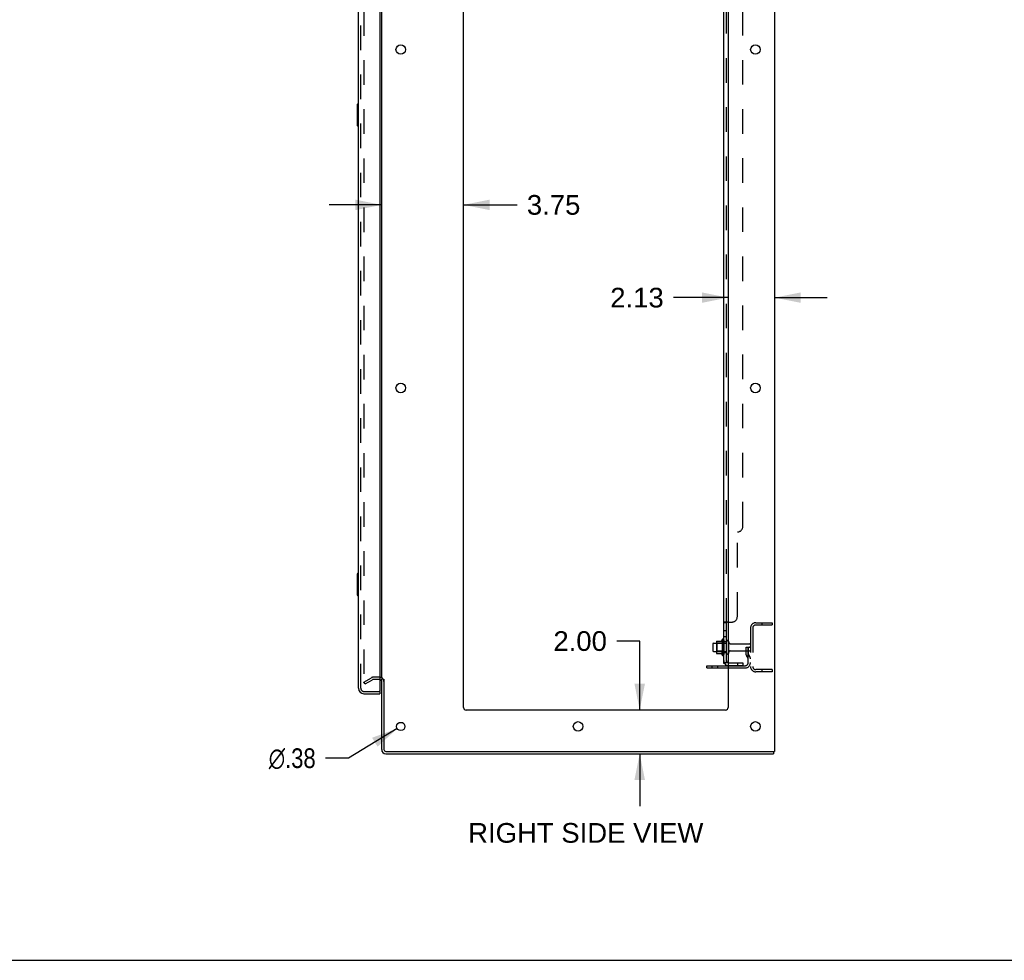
# Model space of a CAD drawing. Header units: inches. Extents: x 0 to 204, y 0 to 132.
# Tile 63 of 118: x 104 to 149, y 0 to 43. Entities that reach past the tile are written whole.
import ezdxf

# ---------------------------------------------------------------- set-up
doc = ezdxf.new("R2010")
doc.units = ezdxf.units.IN
doc.header["$LTSCALE"] = 11.243375
doc.header["$MEASUREMENT"] = 0
doc.linetypes.add('HIDDEN', pattern=[0.2, 0.1, -0.1])
doc.layers.get('0').update_dxf_attribs({"linetype": 'CONTINUOUS'})
for name, color, linetype in [('DEFAULT_2', 8, 'HIDDEN'), ('DIMENSIONS', 7, 'CONTINUOUS'), ('DOOR_ASSEMBLY', 7, 'CONTINUOUS'), ('SUBPANEL', 7, 'CONTINUOUS')]:
    doc.layers.add(name, color=color, linetype=linetype)
doc.styles.get("Standard").update_dxf_attribs({"font": 'arial.ttf'})
doc.styles.add('TEXTSTYLE_1', font='gdt', dxfattribs={"width": 0.8})
doc.dimstyles.new('DIMSTYLE_1', dxfattribs={"dimtxt": 0.901875, "dimasz": 1.2025, "dimexe": 0.09, "dimexo": 0.07, "dimgap": 0.0375, "dimtad": 0, "dimtih": 1, "dimtoh": 1, "dimzin": 4, "dimdsep": 46, "dimtxsty": 'Standard', "dimblk": '_FILLED', "dimblk1": '_FILLED', "dimblk2": '_FILLED', "dimcen": 0.09, "dimadec": 3, "dimazin": 1, "dimtfac": 1, "dimtdec": 3, "dimtofl": 0, "dimtmove": 0, "dimatfit": 3, "dimldrblk": '_FILLED', "dimfxl": 0, "dimtolj": 1, "dimtzin": 4, "dimarcsym": 0})
doc.dimstyles.new('DIMSTYLE_2', dxfattribs={"dimtxt": 0.901875, "dimasz": 1.2025, "dimexe": 0.09, "dimexo": 0.07, "dimgap": 0.09, "dimtad": 0, "dimtih": 1, "dimtoh": 1, "dimzin": 4, "dimdsep": 46, "dimtxsty": 'Standard', "dimblk": '_FILLED', "dimblk1": '_FILLED', "dimblk2": '_FILLED', "dimcen": 0.09, "dimadec": 3, "dimazin": 1, "dimtfac": 1, "dimtdec": 3, "dimtofl": 0, "dimtmove": 0, "dimatfit": 1, "dimldrblk": '_FILLED', "dimfxl": 0, "dimtolj": 1, "dimtzin": 4, "dimarcsym": 0})

# ---------------------------------------------------------------- blocks, each defined once
blk = doc.blocks.new('_FILLED')
at = {"color": 0, "linetype": 'ByBlock'}
blk.add_solid([(0, 0), (-1, 0.2), (-1, -0.2)], dxfattribs=at)
blk = doc.blocks.new('*D23')
at = {"layer": 'DIMENSIONS', "color": 2, "linetype": 'Continuous'}
for p, q in [((120.858, 34.596), (118.453, 34.596)), ((124.608, 34.596), (127.059, 34.596))]:
    blk.add_line(p, q, dxfattribs=at)
at = {"layer": 'DIMENSIONS', "color": 2, "linetype": 'Continuous', "xscale": 1.2025, "yscale": 1.2025, "zscale": 1.2025}
blk.add_blockref('_FILLED', (120.858, 34.596), dxfattribs=at)
at = {"layer": 'DIMENSIONS', "color": 2, "linetype": 'Continuous', "xscale": 1.2025, "yscale": 1.2025, "zscale": 1.2025, "rotation": 180}
blk.add_blockref('_FILLED', (124.608, 34.596), dxfattribs=at)
at = {"layer": 'DIMENSIONS', "color": 2, "linetype": 'Continuous', "insert": (127.51, 35.047), "char_height": 0.9019, "width": 2.45082, "attachment_point": 1, "line_spacing_factor": 0.9}
blk.add_mtext('3.75', dxfattribs=at)
blk = doc.blocks.new('*D24')
at = {"layer": 'DIMENSIONS', "color": 2, "linetype": 'Continuous'}
for p, q in [((136.733, 30.348), (134.233, 30.348)), ((138.858, 30.348), (141.263, 30.348))]:
    blk.add_line(p, q, dxfattribs=at)
at = {"layer": 'DIMENSIONS', "color": 2, "linetype": 'Continuous', "xscale": 1.2025, "yscale": 1.2025, "zscale": 1.2025}
blk.add_blockref('_FILLED', (136.733, 30.348), dxfattribs=at)
at = {"layer": 'DIMENSIONS', "color": 2, "linetype": 'Continuous', "xscale": 1.2025, "yscale": 1.2025, "zscale": 1.2025, "rotation": 180}
blk.add_blockref('_FILLED', (138.858, 30.348), dxfattribs=at)
at = {"layer": 'DIMENSIONS', "color": 2, "linetype": 'Continuous', "insert": (133.782, 30.799), "char_height": 0.9019, "width": 2.45082, "attachment_point": 3, "line_spacing_factor": 0.9}
blk.add_mtext('2.13', dxfattribs=at)
blk = doc.blocks.new('*D25')
at = {"layer": 'DIMENSIONS', "color": 2, "linetype": 'Continuous'}
for p, q in [((132.681, 14.62), (131.629, 14.62)), ((132.681, 11.46), (132.681, 14.62)), ((132.681, 9.46), (132.681, 7.055))]:
    blk.add_line(p, q, dxfattribs=at)
at = {"layer": 'DIMENSIONS', "color": 2, "linetype": 'Continuous', "xscale": 1.2025, "yscale": 1.2025, "zscale": 1.2025}
for p, rotation in [((132.681, 11.46), 270), ((132.681, 9.46), 90)]:
    blk.add_blockref('_FILLED', p, dxfattribs=dict(at, rotation=rotation))
at = {"layer": 'DIMENSIONS', "color": 2, "linetype": 'Continuous', "insert": (131.178, 15.071), "char_height": 0.9019, "width": 2.45082, "attachment_point": 3, "line_spacing_factor": 0.9}
blk.add_mtext('2.00', dxfattribs=at)
blk = doc.blocks.new('*D27')
at = {"layer": 'DIMENSIONS', "color": 2, "linetype": 'Continuous'}
for p, q in [((121.573, 10.612), (119.337, 9.256)), ((119.337, 9.256), (118.285, 9.256))]:
    blk.add_line(p, q, dxfattribs=at)
at = {"layer": 'DIMENSIONS', "color": 2, "linetype": 'Continuous', "xscale": 1.2025, "yscale": 1.2025, "zscale": 1.2025, "rotation": 31.2392584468}
blk.add_blockref('_FILLED', (121.573, 10.612), dxfattribs=at)
at = {"layer": 'DIMENSIONS', "color": 2, "linetype": 'Continuous', "insert": (117.834, 9.707), "char_height": 0.90187, "width": 2.95261, "attachment_point": 3, "line_spacing_factor": 0.9, "style": 'TEXTSTYLE_1'}
blk.add_mtext('{\\fgdt;n}\\fArial;.38', dxfattribs=at)

msp = doc.modelspace()

# ---------------------------------------------------------------- linework, layer by layer
at = {"color": 3, "linetype": 'Continuous'}
for p, q in [((138.858, 89.356), (138.858, 9.564)), ((120.858, 12.908), (120.858, 86.012)), ((124.608, 11.585), (124.608, 85.96)), ((136.733, 85.96), (136.733, 11.585)), ((135.754, 13.491), (136.733, 13.491)), ((120.858, 9.649), (120.858, 12.876)), ((120.962, 12.877), (120.962, 9.654)), ((136.608, 11.46), (124.733, 11.46)), ((121.052, 9.564), (138.858, 9.564)), ((121.047, 9.46), (138.806, 9.46))]:
    msp.add_line(p, q, dxfattribs=at)
at = {"color": 7, "linetype": 'Continuous'}
for p, q in [((136.029, 14.492), (136.029, 14.177)), ((136.059, 14.522), (136.193, 14.522)), ((136.193, 14.59), (136.193, 14.079)), ((136.203, 14.612), (136.431, 14.612)), ((136.459, 14.69), (136.459, 13.979)), ((136.059, 14.147), (136.193, 14.147)), ((136.203, 14.057), (136.431, 14.057)), ((135.754, 13.387), (135.754, 13.491)), ((135.754, 13.387), (136.733, 13.387)), ((138.806, 9.564), (138.806, 9.46)), ((0, 0), (204.425, 0))]:
    msp.add_line(p, q, dxfattribs=at)
at = {"color": 3, "linetype": 'Continuous'}
for centre, radius in [((121.733, 41.71), 0.219), ((137.983, 41.71), 0.219), ((121.733, 26.21), 0.219), ((137.983, 26.21), 0.219), ((121.733, 10.71), 0.188), ((129.858, 10.71), 0.219), ((137.983, 10.71), 0.219)]:
    msp.add_circle(centre, radius, dxfattribs=at)
at = {"color": 7, "linetype": 'Continuous'}
for centre, radius, start, end in [((136.059, 14.492), 0.03, 90, 180), ((136.203, 14.602), 0.01, 90, 174.8062), ((136.334, 14.59), 0.141, 174.7919, 180), ((136.412, 14.622), 0.01, 270, 336.0321), ((137.059, 14.335), 0.698, 149.3369, 156.0321), ((136.491, 14.669), 0.0384, 0, 145.5503), ((136.709, 14.592), 0.055, 64.0906, 180), ((136.059, 14.177), 0.03, 180, 270), ((136.334, 14.079), 0.141, 180, 185.2081), ((136.203, 14.067), 0.01, 185.1938, 270), ((136.412, 14.047), 0.01, 23.9679, 90), ((137.059, 14.335), 0.698, 203.9679, 210.6631), ((136.491, 14), 0.0384, 214.4497, 360), ((136.709, 14.077), 0.055, 180, 295.9094), ((121.047, 9.649), 0.085, 180, 270)]:
    msp.add_arc(centre, radius, start, end, dxfattribs=at)
at = {"color": 3, "linetype": 'Continuous'}
for centre, radius, start, end in [((120.773, 12.771), 0.085, 0, 85.9503), ((124.733, 11.585), 0.125, 180, 270), ((136.608, 11.585), 0.125, 270, 360), ((121.047, 9.649), 0.189, 180, 270), ((121.052, 9.654), 0.09, 180, 270)]:
    msp.add_arc(centre, radius, start, end, dxfattribs=at)
at = {"layer": 'DEFAULT_2', "color": 8, "linetype": 'HIDDEN'}
for p, q in [((120.045, 86.194), (120.045, 12.725)), ((138, 15.46), (138.754, 15.46)), ((138, 15.356), (138.754, 15.356)), ((138.284, 15.46), (138.284, 15.356)), ((138.754, 15.46), (138.754, 15.356)), ((137.754, 15.213), (137.754, 13.456)), ((137.858, 15.213), (137.858, 13.456)), ((136.213, 14.518), (136.193, 14.538)), ((136.193, 14.522), (136.654, 14.522)), ((136.509, 14.518), (136.213, 14.518)), ((136.213, 14.518), (136.213, 14.151)), ((136.509, 14.518), (136.529, 14.538)), ((136.509, 14.518), (136.509, 14.151)), ((136.529, 14.669), (136.529, 14)), ((136.654, 14.077), (136.654, 14.592)), ((136.764, 14.077), (136.764, 14.592)), ((136.826, 14.5), (137.724, 14.5)), ((136.213, 14.151), (136.193, 14.131)), ((136.193, 14.147), (136.654, 14.147)), ((136.509, 14.151), (136.213, 14.151)), ((136.509, 14.151), (136.529, 14.131)), ((136.826, 14.17), (137.724, 14.17)), ((137.56, 14.335), (137.65, 14.335)), ((137.56, 13.994), (137.56, 14.335)), ((137.664, 14.16), (137.56, 14.16)), ((137.65, 14.335), (137.754, 14.335)), ((137.65, 13.633), (137.65, 14.335)), ((137.664, 13.994), (137.664, 14.335)), ((137.666, 13.988), (137.715, 13.92)), ((137.754, 14.335), (137.715, 14.335)), ((137.581, 13.927), (137.63, 13.859)), ((136.001, 13.387), (136.001, 13.491)), ((136.257, 13.387), (136.257, 13.491)), ((136.733, 13.491), (137.507, 13.491)), ((136.733, 13.387), (137.507, 13.387)), ((138.754, 13.314), (138, 13.314)), ((138.754, 13.21), (138, 13.21)), ((138.284, 13.314), (138.284, 13.21)), ((138.754, 13.314), (138.754, 13.21)), ((120.045, 12.745), (120.385, 12.941)), ((120.097, 12.655), (120.045, 12.745)), ((120.097, 12.655), (120.437, 12.851)), ((120.773, 12.96), (120.454, 12.96)), ((120.773, 12.856), (120.454, 12.856))]:
    msp.add_line(p, q, dxfattribs=at)
for points in [[(120.045, 12.725), (120.046, 12.723), (120.046, 12.721), (120.046, 12.718)], [(120.063, 12.705), (120.061, 12.705), (120.059, 12.706), (120.057, 12.706), (120.055, 12.707), (120.054, 12.708), (120.052, 12.709), (120.051, 12.711), (120.049, 12.713), (120.048, 12.714), (120.047, 12.716), (120.046, 12.718)], [(120.07, 12.707), (120.069, 12.706), (120.067, 12.706), (120.065, 12.705), (120.063, 12.705), (120.063, 12.705)]]:
    msp.add_lwpolyline(points, dxfattribs=at)
for centre, radius, start, end in [((138, 15.213), 0.246, 90, 180), ((138, 15.213), 0.142, 90, 180), ((136.709, 14.592), 0.055, 360, 64.0906), ((136.826, 14.562), 0.0625, 180, 270), ((137.724, 14.47), 0.03, 360, 90), ((136.709, 14.077), 0.055, 295.9094, 0), ((136.826, 14.107), 0.0625, 90, 180), ((137.674, 13.994), 0.114, 180, 215.7539), ((137.674, 13.994), 0.01, 180, 215.7539), ((137.724, 14.2), 0.03, 270, 0), ((137.507, 13.633), 0.246, 270, 360), ((137.507, 13.633), 0.142, 270, 360), ((137.546, 13.799), 0.104, 0, 35.7539), ((137.546, 13.799), 0.208, 0, 35.7539), ((138, 13.456), 0.246, 180, 270), ((138, 13.456), 0.142, 180, 270), ((120.454, 12.823), 0.137, 90, 120), ((120.454, 12.823), 0.033, 90, 120), ((120.773, 12.771), 0.189, 0, 90)]:
    msp.add_arc(centre, radius, start, end, dxfattribs=at)
at = {"layer": 'DOOR_ASSEMBLY', "color": 3, "linetype": 'Continuous'}
for p, q in [((119.8, 12.456), (119.8, 86.463)), ((120.779, 86.586), (120.779, 12.334)), ((120.046, 12.21), (120.779, 12.21))]:
    msp.add_line(p, q, dxfattribs=at)
at = {"layer": 'DOOR_ASSEMBLY', "color": 8, "linetype": 'HIDDEN'}
for p, q in [((119.904, 12.456), (119.904, 86.463)), ((120.046, 12.314), (120.759, 12.314))]:
    msp.add_line(p, q, dxfattribs=at)
at = {"layer": 'DOOR_ASSEMBLY', "color": 7, "linetype": 'Continuous'}
for p, q in [((119.74, 39.195), (119.74, 38.225)), ((119.8, 39.21), (119.755, 39.21)), ((119.787, 39.11), (119.787, 38.31)), ((119.755, 38.21), (119.8, 38.21)), ((119.74, 17.695), (119.74, 16.725)), ((119.8, 17.71), (119.755, 17.71)), ((119.787, 17.61), (119.787, 16.81)), ((119.755, 16.71), (119.8, 16.71)), ((120.759, 12.314), (120.779, 12.314)), ((120.779, 12.314), (120.779, 12.21))]:
    msp.add_line(p, q, dxfattribs=at)
for points in [[(119.785, 39.146), (119.785, 39.14), (119.786, 39.134), (119.786, 39.128), (119.786, 39.122), (119.787, 39.116), (119.787, 39.11)], [(119.787, 38.31), (119.787, 38.303), (119.786, 38.297), (119.786, 38.291), (119.786, 38.285), (119.785, 38.279), (119.785, 38.273)], [(119.785, 17.646), (119.785, 17.64), (119.786, 17.634), (119.786, 17.628), (119.786, 17.622), (119.787, 17.616), (119.787, 17.61)], [(119.787, 16.81), (119.787, 16.803), (119.786, 16.797), (119.786, 16.791), (119.786, 16.785), (119.785, 16.779), (119.785, 16.773)]]:
    msp.add_lwpolyline(points, dxfattribs=at)
for centre, radius, start, end in [((119.755, 39.195), 0.015, 90, 180), ((119.785, 39.195), 0.015, 0, 90), ((119.755, 38.225), 0.015, 180, 270), ((119.785, 38.225), 0.015, 270, 360), ((119.755, 17.695), 0.015, 90, 180), ((119.785, 17.695), 0.015, 0, 90), ((119.755, 16.725), 0.015, 180, 270), ((119.785, 16.725), 0.015, 270, 360), ((119.964, 12.6), 0.26, 270, 272.5937)]:
    msp.add_arc(centre, radius, start, end, dxfattribs=at)
at = {"layer": 'DOOR_ASSEMBLY', "color": 3, "linetype": 'Continuous'}
for centre, radius, start, end in [((120.046, 12.456), 0.246, 180, 270), ((120.759, 12.334), 0.02, 270, 360)]:
    msp.add_arc(centre, radius, start, end, dxfattribs=at)
at = {"layer": 'DOOR_ASSEMBLY', "color": 8, "linetype": 'HIDDEN'}
msp.add_arc((120.046, 12.456), 0.142, 180, 270, dxfattribs=at)
at = {"layer": 'SUBPANEL', "color": 3, "linetype": 'Continuous'}
for p, q in [((136.529, 13.616), (136.529, 85.303)), ((136.733, 15.491), (136.583, 15.491))]:
    msp.add_line(p, q, dxfattribs=at)
at = {"layer": 'SUBPANEL', "color": 8, "linetype": 'HIDDEN'}
for p, q in [((136.654, 15.455), (136.654, 83.464)), ((137.404, 19.866), (137.404, 79.053)), ((137.154, 15.741), (137.154, 19.616)), ((136.655, 15.46), (136.654, 15.458)), ((136.654, 15.457), (136.654, 15.455)), ((136.733, 15.491), (136.904, 15.491)), ((136.654, 15.094), (136.529, 15.094)), ((136.654, 14.813), (136.529, 14.813)), ((136.654, 14.585), (136.529, 14.585)), ((136.654, 14.085), (136.529, 14.085)), ((136.63, 13.616), (136.679, 13.657)), ((136.766, 13.616), (137.404, 13.616)), ((137.154, 13.616), (137.154, 13.491)), ((137.404, 13.616), (137.404, 13.491)), ((137.404, 13.491), (136.766, 13.491))]:
    msp.add_line(p, q, dxfattribs=at)
at = {"layer": 'SUBPANEL', "color": 7, "linetype": 'Continuous'}
for p, q in [((136.654, 15.455), (136.529, 15.455)), ((136.654, 13.616), (136.654, 15.455)), ((136.654, 13.616), (136.529, 13.616)), ((136.583, 13.577), (136.63, 13.616))]:
    msp.add_line(p, q, dxfattribs=at)
at = {"layer": 'SUBPANEL', "color": 3, "linetype": 'Continuous'}
for points in [[(136.555, 15.477), (136.552, 15.475), (136.548, 15.474), (136.545, 15.472), (136.542, 15.471), (136.539, 15.469), (136.537, 15.467), (136.534, 15.465), (136.532, 15.464), (136.531, 15.462), (136.53, 15.46), (136.529, 15.458), (136.529, 15.457), (136.529, 15.455)], [(136.583, 15.491), (136.581, 15.489), (136.578, 15.488), (136.576, 15.486), (136.573, 15.484), (136.569, 15.483), (136.566, 15.481), (136.562, 15.48), (136.555, 15.477)], [(136.559, 13.592), (136.552, 13.596), (136.548, 13.597), (136.545, 13.599), (136.542, 13.6), (136.539, 13.602), (136.537, 13.603), (136.534, 13.605), (136.532, 13.607), (136.531, 13.609), (136.53, 13.611), (136.529, 13.613), (136.529, 13.614), (136.529, 13.616)], [(136.583, 13.577), (136.581, 13.579), (136.578, 13.582), (136.576, 13.584), (136.573, 13.586), (136.569, 13.587), (136.566, 13.589), (136.562, 13.591), (136.559, 13.592)]]:
    msp.add_lwpolyline(points, dxfattribs=at)
at = {"layer": 'SUBPANEL', "color": 8, "linetype": 'HIDDEN'}
for points in [[(136.529, 15.458), (136.529, 15.457), (136.529, 15.455)], [(136.542, 15.471), (136.539, 15.469), (136.537, 15.467), (136.534, 15.465), (136.532, 15.464), (136.531, 15.462), (136.53, 15.46)], [(136.583, 15.491), (136.581, 15.489), (136.578, 15.488), (136.576, 15.486), (136.573, 15.484)], [(136.663, 15.467), (136.661, 15.466), (136.659, 15.464), (136.657, 15.463), (136.656, 15.461), (136.655, 15.46)], [(136.678, 15.479), (136.676, 15.478), (136.675, 15.476), (136.674, 15.475), (136.672, 15.474), (136.67, 15.472)], [(136.679, 15.491), (136.68, 15.489), (136.68, 15.487), (136.68, 15.486), (136.68, 15.484)], [(136.68, 15.484), (136.679, 15.482), (136.679, 15.481)], [(136.658, 13.639), (136.658, 13.639), (136.658, 13.639), (136.658, 13.639), (136.657, 13.638), (136.657, 13.638), (136.657, 13.638), (136.656, 13.638), (136.656, 13.637), (136.655, 13.637), (136.655, 13.637), (136.654, 13.636), (136.653, 13.636), (136.653, 13.636), (136.652, 13.635), (136.652, 13.635), (136.651, 13.635), (136.65, 13.634), (136.65, 13.634), (136.649, 13.634), (136.648, 13.633), (136.648, 13.633), (136.647, 13.633), (136.646, 13.632), (136.645, 13.632), (136.645, 13.632), (136.644, 13.631), (136.643, 13.631), (136.642, 13.63), (136.642, 13.63), (136.641, 13.63), (136.64, 13.629), (136.639, 13.629), (136.638, 13.629), (136.637, 13.628), (136.637, 13.628), (136.636, 13.628), (136.635, 13.627), (136.634, 13.627), (136.633, 13.626), (136.632, 13.626), (136.631, 13.626), (136.63, 13.625), (136.629, 13.625), (136.628, 13.625), (136.627, 13.624), (136.626, 13.624), (136.625, 13.623), (136.624, 13.623), (136.623, 13.623), (136.622, 13.622), (136.621, 13.622), (136.62, 13.622), (136.619, 13.621), (136.617, 13.621), (136.616, 13.621), (136.615, 13.62), (136.614, 13.62), (136.613, 13.62), (136.612, 13.619), (136.611, 13.619), (136.61, 13.619), (136.609, 13.619), (136.608, 13.618), (136.607, 13.618), (136.606, 13.618), (136.605, 13.618), (136.604, 13.617), (136.603, 13.617), (136.602, 13.617), (136.601, 13.617), (136.6, 13.617), (136.599, 13.616), (136.599, 13.616), (136.598, 13.616), (136.597, 13.616), (136.596, 13.616), (136.596, 13.616), (136.595, 13.616), (136.595, 13.616), (136.594, 13.616), (136.594, 13.616)], [(136.594, 13.616), (136.594, 13.616), (136.594, 13.616), (136.594, 13.616), (136.594, 13.616), (136.595, 13.616), (136.595, 13.616), (136.596, 13.616), (136.596, 13.616), (136.597, 13.616), (136.597, 13.616)], [(136.654, 13.636), (136.654, 13.636), (136.655, 13.636), (136.655, 13.637), (136.656, 13.637), (136.656, 13.638), (136.657, 13.638), (136.657, 13.638), (136.657, 13.638), (136.658, 13.639), (136.658, 13.639), (136.658, 13.639)], [(136.655, 13.621), (136.654, 13.619), (136.654, 13.617), (136.654, 13.616)]]:
    msp.add_lwpolyline(points, dxfattribs=at)
at = {"layer": 'SUBPANEL', "color": 7, "linetype": 'Continuous'}
for points in [[(136.668, 15.471), (136.665, 15.468), (136.663, 15.467), (136.661, 15.466), (136.659, 15.464), (136.657, 15.463), (136.656, 15.461), (136.655, 15.46), (136.654, 15.458), (136.654, 15.457), (136.654, 15.455)], [(136.679, 15.491), (136.68, 15.489), (136.68, 15.487), (136.68, 15.486), (136.68, 15.484), (136.679, 15.482), (136.679, 15.481), (136.678, 15.479), (136.676, 15.478), (136.675, 15.476), (136.674, 15.475), (136.672, 15.474), (136.67, 15.472), (136.668, 15.471)], [(136.661, 13.631), (136.659, 13.628), (136.657, 13.626), (136.656, 13.623), (136.655, 13.621)], [(136.672, 13.643), (136.668, 13.639), (136.666, 13.637), (136.665, 13.635), (136.663, 13.633), (136.661, 13.631)], [(136.679, 13.657), (136.68, 13.656), (136.68, 13.655), (136.68, 13.654), (136.68, 13.653), (136.679, 13.652), (136.679, 13.651), (136.678, 13.65), (136.676, 13.648), (136.675, 13.647), (136.674, 13.645), (136.672, 13.643)]]:
    msp.add_lwpolyline(points, dxfattribs=at)
at = {"layer": 'SUBPANEL', "color": 8, "linetype": 'HIDDEN'}
for centre, radius, start, end in [((137.154, 19.866), 0.25, 270, 360), ((136.904, 15.741), 0.25, 270, 360), ((136.766, 13.728), 0.237, 180, 219.4342), ((136.766, 13.728), 0.112, 252.8585, 270), ((136.766, 13.728), 0.237, 261.9946, 270)]:
    msp.add_arc(centre, radius, start, end, dxfattribs=at)
at = {"layer": 'SUBPANEL', "color": 3, "linetype": 'Continuous'}
msp.add_arc((136.766, 13.728), 0.237, 219.4342, 261.9946, dxfattribs=at)
at = {"layer": 'SUBPANEL', "color": 7, "linetype": 'Continuous'}
msp.add_arc((136.766, 13.728), 0.112, 180, 252.8585, dxfattribs=at)

# ---------------------------------------------------------------- texts
at = {"layer": 'DIMENSIONS', "color": 2, "linetype": 'Continuous', "insert": (130.209, 6.286), "char_height": 0.90187, "width": 10.75545, "attachment_point": 2, "line_spacing_factor": 0.9}
msp.add_mtext('RIGHT SIDE VIEW', dxfattribs=at)

# ---------------------------------------------------------------- dimensions: what is measured, and where the dimension line sits
at = {"layer": 'DIMENSIONS', "color": 2, "linetype": 'Continuous'}
for base, p1, p2, picture, middle in [((124.608, 34.596), (120.858, 12.908), (124.608, 11.585), '*D23', (128.737, 34.591)), ((138.857918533, 30.347779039), (136.732918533, 11.584522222), (138.857918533, 9.563522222), '*D24', (132.545818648, 30.342749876))]:
    dim = msp.add_linear_dim(base=base, p1=p1, p2=p2, dimstyle='DIMSTYLE_1', dxfattribs=at)
    dim.commit()
    dim.dimension.update_dxf_attribs({"geometry": picture, "text_midpoint": middle, "dimtype": 160})
dim = msp.add_linear_dim(base=(132.681, 9.46), p1=(124.733, 11.46), p2=(121.047, 9.46), angle=270, dimstyle='DIMSTYLE_1', dxfattribs=at)
dim.commit()
dim.dimension.update_dxf_attribs({"geometry": '*D25', "text_midpoint": (129.941, 14.615), "dimtype": 160})
dim = msp.add_diameter_dim_2p(p1=(121.573, 10.612), p2=(121.893, 10.807), text='%%c<>', dimstyle='DIMSTYLE_2', override={"dimpost": '<>'}, dxfattribs=at)
dim.commit()
dim.dimension.update_dxf_attribs({"geometry": '*D27', "text_midpoint": (116.357, 9.256), "dimtype": 163})

doc.saveas('drawing.dxf')
